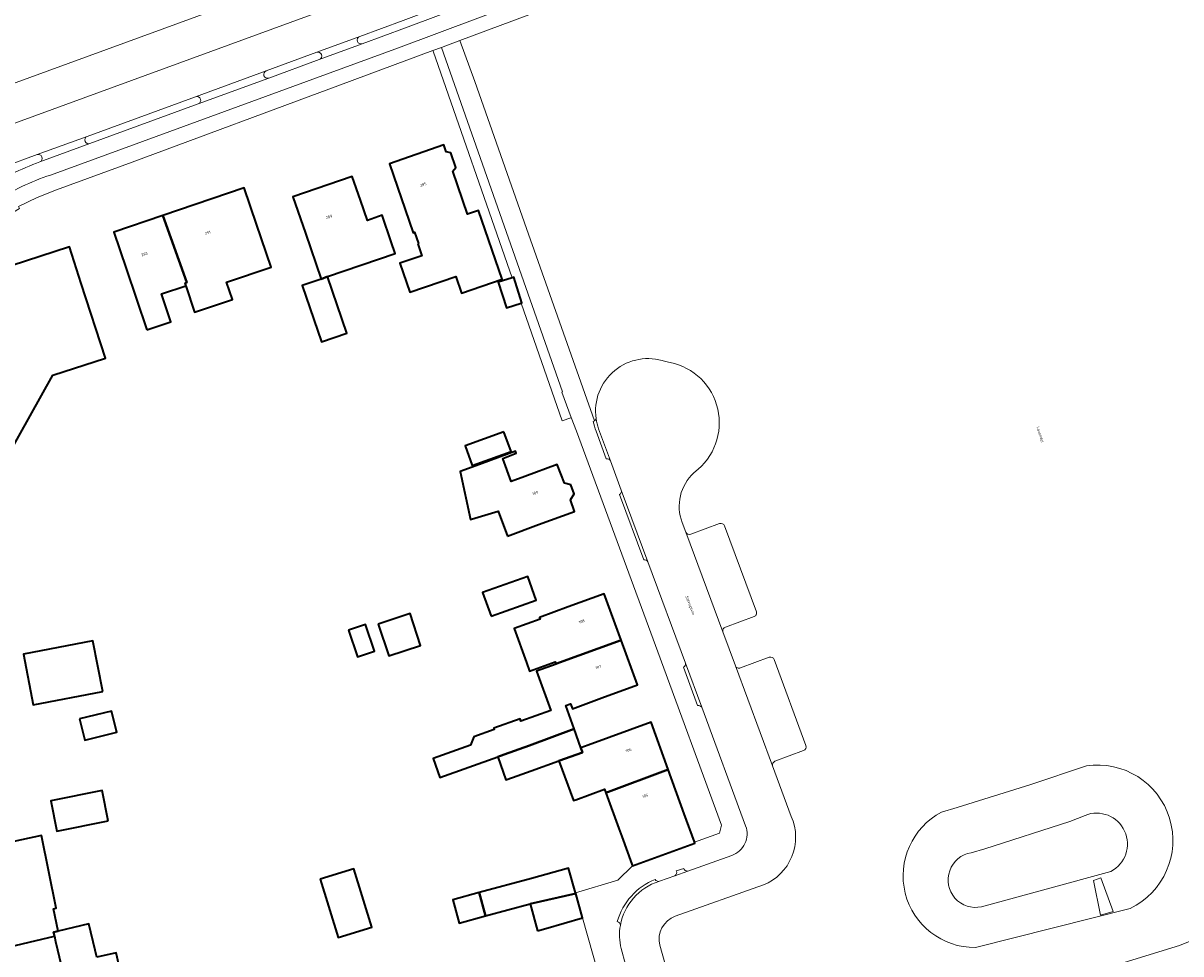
# Model space of a CAD drawing. Header units: metres. Extents: x 197700 to 204338, y 317132 to 325229.
# Tile 227 of 256: x 199827 to 199978, y 319368 to 319489. Entities that reach past the tile are written whole.
import ezdxf
from ezdxf.enums import TextEntityAlignment as Align

# ---------------------------------------------------------------- set-up
doc = ezdxf.new("R2010")
doc.units = ezdxf.units.M
for name, color, linetype, lineweight in [('B-WE-OG-BEBOUWING-GV', 7, 'Continuous', 35), ('B-WE-OG-BEBOUWING-T18', 10, 'Continuous', 18), ('B-WE-OG-TERREIN_CULTUURSCHEIDING-GV', 7, 'Continuous', 18), ('B-WE-OG-TERREIN_ERF-GV', 7, 'Continuous', 18), ('B-WE-OG-TOPOGRAFIE-T18', 10, 'Continuous', 18), ('B-WE-OG-WATER_GREPPEL-GV', 160, 'Continuous', 18), ('B-WE-VH-VERHARDING_ASFALT-GV', 252, 'Continuous', 18), ('B-WE-VH-VERHARDING_BETONSTRAATSTEEN-GV', 252, 'Continuous', 18), ('B-WE-VH-VERHARDING_OPEN-GV', 252, 'Continuous', 18), ('B-WE-VH-VERHARDING_STRAATBAKSTEEN-GV', 252, 'Continuous', 18), ('B-WE-VH-VERHARDING_TEGEL-GV', 252, 'Continuous', 18)]:
    doc.layers.add(name, color=color, linetype=linetype, lineweight=lineweight)
doc.styles.add('NLCS-ISO-M200-T18', font='NLCS-ISO.ttf', dxfattribs={"height": 0.36})

msp = doc.modelspace()

# ---------------------------------------------------------------- linework, layer by layer
at = {"layer": 'B-WE-OG-BEBOUWING-GV'}
for points in [[(199878.895, 319460.392), (199879.43, 319458.847), (199876.55, 319457.85), (199877.857, 319454.076), (199883.867, 319456.133), (199884.606, 319453.958), (199889.91, 319455.784), (199886.819, 319464.749), (199885.406, 319464.262), (199883.479, 319469.882), (199883.85, 319470.329), (199883.197, 319472.252), (199882.626, 319472.377), (199882.301, 319473.303), (199875.207, 319470.841), (199878.292, 319461.845), (199878.47, 319461.906), (199878.98, 319460.421)], [(199864.242, 319461.798), (199866.304, 319455.802), (199867.126, 319456.123), (199875.951, 319459.112), (199875.417, 319460.671), (199874.237, 319464.111), (199872.32, 319463.453), (199871.42, 319466.076), (199870.353, 319469.187), (199862.616, 319466.526)], [(199857.862, 319462.943), (199856.261, 319467.679), (199845.622, 319464.083), (199848.758, 319455.331), (199848.531, 319455.253), (199848.643, 319454.924), (199848.622, 319454.917), (199849.783, 319451.458), (199854.715, 319453.113), (199853.946, 319455.404), (199859.752, 319457.352)], [(199843.548, 319449.158), (199846.668, 319450.205), (199845.444, 319453.851), (199848.622, 319454.917), (199848.643, 319454.924), (199848.531, 319455.253), (199848.758, 319455.331), (199845.622, 319464.083), (199839.23, 319461.922), (199840.832, 319457.186)], [(199867.126, 319456.123), (199866.304, 319455.802), (199863.833, 319454.964), (199866.318, 319447.628), (199869.625, 319448.748)], [(199891.22, 319455.967), (199889.401, 319455.379), (199890.486, 319452.025), (199892.384, 319452.639), (199892.498, 319452.675), (199891.413, 319456.03)], [(199890.144, 319435.889), (199885.079, 319434.062), (199886.017, 319431.463), (199891.082, 319433.291)], [(199890.589, 319422.268), (199894.652, 319423.764), (199899.345, 319425.492), (199898.846, 319426.987), (199899.295, 319427.76), (199898.863, 319428.934), (199898.025, 319429.191), (199897.093, 319431.608), (199892.873, 319430.054), (199891.087, 319429.396), (199889.977, 319432.408), (199891.759, 319433.065), (199891.648, 319433.365), (199886.944, 319431.627), (199884.433, 319430.699), (199885.78, 319424.437), (199885.914, 319424.476), (199889.406, 319425.501)], [(199888.459, 319411.818), (199894.347, 319413.902), (199893.251, 319417.001), (199887.363, 319414.916)], [(199905.443, 319408.683), (199903.224, 319414.753), (199898.528, 319413.036), (199894.784, 319411.667), (199894.874, 319411.413), (199891.497, 319410.214), (199893.081, 319405.794), (199893.49, 319404.655), (199896.847, 319405.859), (199896.931, 319405.623)], [(199873.734, 319410.797), (199875.115, 319406.634), (199879.277, 319408.014), (199877.896, 319412.177)], [(199869.876, 319409.995), (199871.033, 319406.507), (199873.245, 319407.24), (199872.088, 319410.729)], [(199837.796, 319402.001), (199836.522, 319408.616), (199827.452, 319406.869), (199828.727, 319400.253)], [(199899.315, 319397.106), (199898.228, 319400.166), (199898.692, 319400.331), (199898.845, 319400.387), (199899.078, 319399.748), (199902.916, 319401.151), (199907.574, 319402.854), (199905.443, 319408.683), (199896.931, 319405.623), (199896.95, 319405.57), (199894.407, 319404.667), (199896.241, 319399.504), (199892.348, 319398.121), (199892.244, 319398.413), (199888.818, 319397.196), (199888.872, 319397.042), (199886.208, 319396.096), (199885.794, 319395.015), (199880.903, 319393.277), (199881.792, 319390.777), (199889.344, 319393.46), (199890.189, 319393.76), (199893.482, 319394.93)], [(199834.769, 319398.412), (199835.453, 319395.641), (199839.635, 319396.672), (199838.951, 319399.443)], [(199900.186, 319394.655), (199900.403, 319394.045), (199897.325, 319392.952), (199899.225, 319387.766), (199899.506, 319387.869), (199903.257, 319389.237), (199903.429, 319388.769), (199911.572, 319391.842), (199909.349, 319397.974), (199901.145, 319395.004)], [(199897.325, 319392.952), (199900.403, 319394.045), (199900.186, 319394.655), (199899.315, 319397.106), (199893.482, 319394.93), (199890.189, 319393.76), (199889.344, 319393.46), (199890.399, 319390.491), (199891.244, 319390.791), (199893.706, 319391.666)], [(199913.675, 319386.041), (199911.572, 319391.842), (199903.429, 319388.769), (199905.133, 319384.12), (199905.508, 319383.096), (199906.828, 319379.493), (199906.909, 319379.273), (199915.058, 319382.227), (199915.012, 319382.353), (199915.005, 319382.372)], [(199838.52, 319385.105), (199837.741, 319389.07), (199831.009, 319387.746), (199831.789, 319383.782)], [(199818.309, 319380.726), (199813.422, 319379.672), (199815.641, 319369.379), (199815.773, 319369.409), (199823.304, 319371.107), (199823.939, 319368.288), (199831.495, 319370.069), (199831.368, 319370.606), (199831.984, 319370.753), (199831.362, 319373.636), (199831.734, 319373.716), (199829.79, 319383.202)], [(199866.186, 319377.529), (199868.524, 319369.911), (199872.9, 319371.253), (199870.562, 319378.871)], [(199893.75, 319377.599), (199886.923, 319375.772), (199887.753, 319372.721), (199893.548, 319374.297), (199899.504, 319375.632), (199899.49, 319375.681), (199899.474, 319375.737), (199898.56, 319378.962)], [(199887.753, 319372.721), (199886.923, 319375.772), (199883.47, 319374.833), (199884.3, 319371.782)], [(199894.503, 319370.789), (199895.593, 319371.098), (199900.403, 319372.462), (199899.504, 319375.632), (199893.548, 319374.297)], [(199837.024, 319367.354), (199836.827, 319368.239), (199835.966, 319371.706), (199831.984, 319370.753), (199831.368, 319370.606), (199831.495, 319370.069), (199831.652, 319369.401), (199833.845, 319360.115), (199838.35, 319361.065), (199840.845, 319362.208), (199839.565, 319367.923)]]:
    msp.add_lwpolyline(points, close=True, dxfattribs=at)
msp.add_lwpolyline([(199822.578, 319427.744), (199831.288, 319443.257), (199838.137, 319445.47), (199834.993, 319455.223), (199833.459, 319459.982), (199823.954, 319456.919)], dxfattribs=at)
at = {"layer": 'B-WE-OG-TERREIN_CULTUURSCHEIDING-GV'}
for points in [[(200019.033, 319529.243), (200018.425, 319529.075), (200009.342, 319526.971), (199978.183, 319520.722), (199975.342, 319520.167), (199973.094, 319519.622), (199970.888, 319518.933), (199954.351, 319512.977), (199907.316, 319495.494), (199884.4, 319486.93), (199886.333, 319481.57), (199893.097, 319462.377), (199901.978, 319437.307)], [(199820.967, 319479.427), (199874.615, 319499.055), (199875.877, 319499.47), (199875.695, 319500), (199874.962, 319502.126), (199861.725, 319497.379), (199853.706, 319494.537), (199850.362, 319493.417)], [(199915.498, 319431.003), (199914.937, 319430.537)], [(199913.413, 319424.031), (199913.875, 319422.783)], [(199914.532, 319422.526), (199918.285, 319423.902)], [(199918.941, 319423.611), (199923.08, 319412.4)], [(199922.785, 319411.763), (199919.042, 319410.394)], [(199918.69, 319409.791), (199920.342, 319405.341)], [(199921.003, 319405.091), (199924.765, 319406.473)], [(199925.423, 319406.17), (199929.551, 319394.947)], [(199910.494, 319368.884), (199915.812, 319349.868), (199957.063, 319362.331), (199978.271, 319368.849), (200041.351, 319394.255)], [(200041.351, 319394.255), (199978.271, 319368.849), (199957.063, 319362.331), (199915.812, 319349.868)], [(199929.241, 319394.283), (199925.507, 319392.887)], [(199925.182, 319392.309), (199927.635, 319385.694)], [(199966.142, 319392.307), (199958.891, 319389.858), (199949.275, 319386.87), (199947.242, 319386.257)], [(199947.242, 319386.257), (199949.275, 319386.87), (199958.891, 319389.858), (199966.142, 319392.307)], [(199951.098, 319380.963), (199952.907, 319381.455), (199963.96, 319385.035), (199965.971, 319385.84)], [(199969.322, 319378.533), (199952.462, 319373.917)], [(199923.99, 319376.768), (199912.505, 319372.69)], [(199951.654, 319368.595), (199971.859, 319373.694)], [(199971.859, 319373.694), (199951.654, 319368.595)]]:
    msp.add_lwpolyline(points, dxfattribs=at)
for points in [[(199902.169, 319437.584, -0.5655014), (199911.229, 319445.027)], [(199911.229, 319445.027, -0.2943765), (199917.895, 319439.392)], [(199917.895, 319439.392, -0.2950234), (199915.498, 319431.003)], [(199901.978, 319437.307, 0.174055), (199902.169, 319437.584)], [(199914.937, 319430.537, 0.3098597), (199913.413, 319424.031)], [(199918.285, 319423.902, -0.3793157), (199918.941, 319423.611)], [(199913.875, 319422.783, 0.3861362), (199914.532, 319422.526)], [(199923.08, 319412.4, -0.4354828), (199922.785, 319411.763)], [(199919.042, 319410.394, 0.4007352), (199918.69, 319409.791)], [(199920.342, 319405.341, 0.444683), (199921.003, 319405.091)], [(199924.765, 319406.473, -0.3782521), (199925.423, 319406.17)], [(199929.551, 319394.947, -0.3845079), (199929.241, 319394.283)], [(199925.507, 319392.887, 0.3751085), (199925.182, 319392.309)], [(199971.859, 319373.694, 0.8583733), (199966.142, 319392.307)], [(199966.142, 319392.307, -0.8583733), (199971.859, 319373.694)], [(199927.635, 319385.694, -0.4253656), (199923.99, 319376.768)], [(199947.242, 319386.257, 0.7863309), (199951.654, 319368.595)], [(199951.654, 319368.595, -0.7863309), (199947.242, 319386.257)], [(199965.971, 319385.84, -0.9541251), (199969.322, 319378.533)], [(199952.462, 319373.917, -1.027051), (199951.098, 319380.963)], [(199912.505, 319372.69, 0.3909491), (199910.494, 319368.884)]]:
    msp.add_lwpolyline(points, format="xyb", dxfattribs=at)
msp.add_lwpolyline([(199967.086, 319377.338), (199968.03, 319377.689), (199969.623, 319373.276), (199967.97, 319372.81)], close=True, dxfattribs=at)
at = {"layer": 'B-WE-OG-TERREIN_ERF-GV'}
for points in [[(199902.515, 319364.935), (199900.403, 319372.462), (199895.593, 319371.098), (199894.503, 319370.789), (199893.548, 319374.297), (199887.753, 319372.721), (199884.3, 319371.782), (199883.47, 319374.833), (199886.923, 319375.772), (199893.75, 319377.599), (199898.56, 319378.962), (199899.474, 319375.737), (199905.001, 319377.368), (199906.909, 319379.273), (199906.828, 319379.493), (199905.508, 319383.096), (199905.133, 319384.12), (199903.429, 319388.769), (199903.257, 319389.237), (199899.506, 319387.869), (199899.225, 319387.766), (199897.325, 319392.952), (199893.706, 319391.666), (199891.244, 319390.791), (199890.399, 319390.491), (199889.344, 319393.46), (199881.792, 319390.777), (199880.903, 319393.277), (199885.794, 319395.015), (199886.208, 319396.096), (199888.872, 319397.042), (199888.818, 319397.196), (199892.244, 319398.413), (199892.348, 319398.121), (199896.241, 319399.504), (199894.407, 319404.667), (199896.95, 319405.57), (199896.931, 319405.623), (199896.847, 319405.859), (199893.49, 319404.655), (199893.081, 319405.794), (199891.497, 319410.214), (199894.874, 319411.413), (199894.784, 319411.667), (199898.528, 319413.036), (199903.224, 319414.753), (199905.443, 319408.683), (199907.574, 319402.854), (199902.916, 319401.151), (199899.078, 319399.748), (199898.845, 319400.387), (199898.692, 319400.331), (199898.228, 319400.166), (199899.315, 319397.106), (199900.186, 319394.655), (199901.145, 319395.004), (199909.349, 319397.974), (199911.572, 319391.842), (199913.675, 319386.041), (199915.005, 319382.372), (199915.012, 319382.353), (199918.27, 319383.524), (199918.533, 319384.579), (199910.239, 319407.191), (199899.589, 319435.97), (199898.93, 319437.735), (199898.856, 319437.709), (199897.742, 319437.319), (199892.384, 319452.639), (199890.486, 319452.025), (199889.401, 319455.379), (199891.22, 319455.967), (199880.887, 319485.514), (199880.857, 319485.599), (199868.823, 319481.152), (199841.615, 319471.032), (199831.741, 319467.447), (199829.236, 319466.423), (199826.796, 319465.253)], [(199823.954, 319456.919), (199833.459, 319459.982), (199834.993, 319455.223), (199838.137, 319445.47), (199831.288, 319443.257), (199822.578, 319427.744)], [(199805.454, 319440.368), (199804.412, 319433.466), (199804.201, 319430.877), (199804.132, 319428.166), (199804.172, 319424.655), (199808.573, 319402.496), (199813.422, 319379.672), (199818.309, 319380.726), (199829.79, 319383.202), (199831.734, 319373.716), (199831.362, 319373.636), (199831.984, 319370.753), (199835.966, 319371.706), (199836.827, 319368.239), (199837.024, 319367.354), (199839.565, 319367.923), (199840.845, 319362.208)]]:
    msp.add_lwpolyline(points, dxfattribs=at)
for points in [[(199877.857, 319454.076), (199876.55, 319457.85), (199879.43, 319458.847), (199878.895, 319460.392), (199878.98, 319460.421), (199878.47, 319461.906), (199878.292, 319461.845), (199875.207, 319470.841), (199882.301, 319473.303), (199882.626, 319472.377), (199883.197, 319472.252), (199883.85, 319470.329), (199883.479, 319469.882), (199885.406, 319464.262), (199886.819, 319464.749), (199889.91, 319455.784), (199884.606, 319453.958), (199883.867, 319456.133)], [(199866.304, 319455.802), (199864.242, 319461.798), (199862.616, 319466.526), (199870.353, 319469.187), (199871.42, 319466.076), (199872.32, 319463.453), (199874.237, 319464.111), (199875.417, 319460.671), (199875.951, 319459.112), (199867.126, 319456.123), (199869.625, 319448.748), (199866.318, 319447.628), (199863.833, 319454.964)], [(199845.622, 319464.083), (199856.261, 319467.679), (199857.862, 319462.943), (199859.752, 319457.352), (199853.946, 319455.404), (199854.715, 319453.113), (199849.783, 319451.458), (199848.622, 319454.917), (199845.444, 319453.851), (199846.668, 319450.205), (199843.548, 319449.158), (199840.832, 319457.186), (199839.23, 319461.922)], [(199890.144, 319435.889), (199891.082, 319433.291), (199886.017, 319431.463), (199885.079, 319434.062)], [(199894.652, 319423.764), (199890.589, 319422.268), (199889.406, 319425.501), (199885.914, 319424.476), (199885.78, 319424.437), (199884.433, 319430.699), (199886.944, 319431.627), (199891.648, 319433.365), (199891.759, 319433.065), (199889.977, 319432.408), (199891.087, 319429.396), (199892.873, 319430.054), (199897.093, 319431.608), (199898.025, 319429.191), (199898.863, 319428.934), (199899.295, 319427.76), (199898.846, 319426.987), (199899.345, 319425.492)], [(199888.459, 319411.818), (199887.363, 319414.916), (199893.251, 319417.001), (199894.347, 319413.902)], [(199873.734, 319410.797), (199877.896, 319412.177), (199879.277, 319408.014), (199875.115, 319406.634)], [(199869.876, 319409.995), (199872.088, 319410.729), (199873.245, 319407.24), (199871.033, 319406.507)], [(199837.796, 319402.001), (199828.727, 319400.253), (199827.452, 319406.869), (199836.522, 319408.616)], [(199834.769, 319398.412), (199838.951, 319399.443), (199839.635, 319396.672), (199835.453, 319395.641)], [(199838.52, 319385.105), (199831.789, 319383.782), (199831.009, 319387.746), (199837.741, 319389.07)], [(199866.186, 319377.529), (199870.562, 319378.871), (199872.9, 319371.253), (199868.524, 319369.911)], [(199827.059, 319366.539), (199828.572, 319359.003), (199833.845, 319360.115), (199831.652, 319369.401), (199831.495, 319370.069), (199823.939, 319368.288), (199823.304, 319371.107), (199815.773, 319369.409), (199816.346, 319366.282), (199816.143, 319366.145), (199816.6, 319364.369), (199821.482, 319365.382)]]:
    msp.add_lwpolyline(points, close=True, dxfattribs=at)
at = {"layer": 'B-WE-OG-WATER_GREPPEL-GV'}
for points in [[(199965.971, 319385.84), (199963.96, 319385.035), (199952.907, 319381.455), (199951.098, 319380.963)], [(199952.462, 319373.917), (199969.322, 319378.533)]]:
    msp.add_lwpolyline(points, dxfattribs=at)
for points in [[(199969.322, 319378.533, 0.9541251), (199965.971, 319385.84)], [(199951.098, 319380.963, 1.027051), (199952.462, 319373.917)]]:
    msp.add_lwpolyline(points, format="xyb", dxfattribs=at)
at = {"layer": 'B-WE-VH-VERHARDING_ASFALT-GV'}
for points in [[(200081.41, 319567.546), (199966.743, 319526.38), (199878.895, 319495.401), (199818.549, 319473.312)], [(199818.549, 319473.312), (199878.895, 319495.401), (199966.743, 319526.38), (200081.41, 319567.546)], [(199999.152, 319541.494), (199950.378, 319524.007), (199877.444, 319499.99), (199875.877, 319499.47), (199874.615, 319499.055), (199820.967, 319479.427)], [(199820.75, 319468.903), (199829.233, 319472.027), (199835.749, 319474.401), (199849.915, 319479.585), (199859.11, 319482.954), (199865.718, 319485.378), (199871.321, 319487.44), (199876.984, 319489.52), (199953.431, 319518.132), (199976.803, 319526.556), (199996.832, 319533.708)]]:
    msp.add_lwpolyline(points, dxfattribs=at)
at = {"layer": 'B-WE-VH-VERHARDING_BETONSTRAATSTEEN-GV'}
for points in [[(199871.321, 319487.44), (199865.718, 319485.378)], [(199866.052, 319484.433), (199871.666, 319486.494)], [(199859.11, 319482.954), (199849.915, 319479.585)], [(199850.254, 319478.64), (199859.452, 319482.001)], [(199835.749, 319474.401), (199829.233, 319472.027)], [(199829.604, 319471.083), (199836.119, 319473.468)], [(199902.16, 319435.966), (199903.495, 319432.341)], [(199904.047, 319432.086), (199902.5, 319436.264)], [(199908.926, 319418.91), (199905.46, 319428.269)], [(199905.226, 319427.688), (199908.379, 319419.151)], [(199918.285, 319423.902), (199914.532, 319422.526)], [(199923.08, 319412.4), (199918.941, 319423.611)], [(199913.875, 319422.783), (199918.69, 319409.791)], [(199919.042, 319410.394), (199922.785, 319411.763)], [(199915.95, 319399.94), (199913.819, 319405.695)], [(199920.342, 319405.341), (199925.182, 319392.309)], [(199924.765, 319406.473), (199921.003, 319405.091)], [(199929.551, 319394.947), (199925.423, 319406.17)], [(199913.571, 319405.151), (199915.403, 319400.165)], [(199925.507, 319392.887), (199929.241, 319394.283)], [(199912.434, 319377.971), (199914.117, 319378.571)], [(199913.599, 319378.911), (199912.627, 319378.594)]]:
    msp.add_lwpolyline(points, dxfattribs=at)
for points in [[(199871.666, 319486.494, -0.9824385), (199871.321, 319487.44)], [(199865.718, 319485.378, -0.9748269), (199866.052, 319484.433)], [(199859.452, 319482.001, -0.9437273), (199859.11, 319482.954)], [(199849.915, 319479.585, -0.972803), (199850.254, 319478.64)], [(199836.119, 319473.468, -0.9413487), (199835.749, 319474.401)], [(199829.233, 319472.027, -0.9500214), (199829.604, 319471.083)], [(199901.978, 319437.307, -0.0952282), (199901.801, 319437.23)], [(199901.801, 319437.23, 0.04484), (199902.16, 319435.966)], [(199902.169, 319437.584, -0.174055), (199901.978, 319437.307)], [(199902.5, 319436.264, -0.0506145), (199902.169, 319437.584)], [(199903.495, 319432.341, -0.3327652), (199904.047, 319432.086)], [(199905.46, 319428.269, -0.3682604), (199905.226, 319427.688)], [(199918.941, 319423.611, 0.3793157), (199918.285, 319423.902)], [(199914.532, 319422.526, -0.3861362), (199913.875, 319422.783)], [(199908.379, 319419.151, -0.3277102), (199908.926, 319418.91)], [(199922.785, 319411.763, 0.4354828), (199923.08, 319412.4)], [(199918.69, 319409.791, -0.4007352), (199919.042, 319410.394)], [(199913.819, 319405.695, -0.3485809), (199913.571, 319405.151)], [(199921.003, 319405.091, -0.444683), (199920.342, 319405.341)], [(199925.423, 319406.17, 0.3782521), (199924.765, 319406.473)], [(199915.403, 319400.165, -0.319295), (199915.95, 319399.94)], [(199929.241, 319394.283, 0.3845079), (199929.551, 319394.947)], [(199925.182, 319392.309, -0.3751085), (199925.507, 319392.887)], [(199912.627, 319378.594, -0.4248654), (199912.434, 319377.971)], [(199914.117, 319378.571, -0.3563006), (199913.599, 319378.911)], [(199909.878, 319377.47, 0.2323603), (199904.924, 319371.997)], [(199905.337, 319371.482, -0.2766283), (199910.338, 319377.228)], [(199910.338, 319377.228, -0.294453), (199909.878, 319377.47)], [(199904.924, 319371.997, -0.326243), (199905.337, 319371.482)]]:
    msp.add_lwpolyline(points, format="xyb", dxfattribs=at)
at = {"layer": 'B-WE-VH-VERHARDING_OPEN-GV'}
for points in [[(199871.666, 319486.494), (199877.312, 319488.576), (199953.277, 319517.01), (199969.335, 319522.77), (199972.188, 319523.652), (199975.095, 319524.345), (199977.449, 319524.774), (199976.803, 319526.556), (199953.431, 319518.132), (199876.984, 319489.52), (199871.321, 319487.44)], [(199865.718, 319485.378), (199859.11, 319482.954)], [(199859.452, 319482.001), (199866.052, 319484.433)], [(199849.915, 319479.585), (199835.749, 319474.401)], [(199836.119, 319473.468), (199850.254, 319478.64)], [(199829.233, 319472.027), (199820.75, 319468.903), (199819.492, 319468.402), (199818.298, 319467.764), (199818.067, 319467.504), (199818.066, 319467.157), (199818.655, 319465.548), (199818.915, 319465.367), (199819.231, 319465.404), (199822.469, 319467.545)]]:
    msp.add_lwpolyline(points, dxfattribs=at)
for points in [[(199871.321, 319487.44, 0.9824385), (199871.666, 319486.494)], [(199866.052, 319484.433, 0.9748269), (199865.718, 319485.378)], [(199859.11, 319482.954, 0.9437273), (199859.452, 319482.001)], [(199850.254, 319478.64, 0.972803), (199849.915, 319479.585)], [(199835.749, 319474.401, 0.9413487), (199836.119, 319473.468)], [(199829.604, 319471.083, 0.9500214), (199829.233, 319472.027)], [(199822.469, 319467.545, -0.0550866), (199829.604, 319471.083)]]:
    msp.add_lwpolyline(points, format="xyb", dxfattribs=at)
msp.add_lwpolyline([(199967.086, 319377.338), (199967.97, 319372.81), (199969.623, 319373.276), (199968.03, 319377.689)], close=True, dxfattribs=at)
at = {"layer": 'B-WE-VH-VERHARDING_STRAATBAKSTEEN-GV'}
for points in [[(199911.229, 319445.027, 0.5655014), (199902.169, 319437.584)], [(199917.895, 319439.392, 0.2943765), (199911.229, 319445.027)], [(199915.498, 319431.003, 0.2950234), (199917.895, 319439.392)], [(199902.169, 319437.584, 0.0506145), (199902.5, 319436.264)], [(199913.413, 319424.031, -0.3098597), (199914.937, 319430.537)], [(199923.99, 319376.768, 0.4253656), (199927.635, 319385.694)], [(199921.681, 319384.462, -0.4268261), (199919.862, 319380.62)], [(199910.338, 319377.228, 0.2766283), (199905.337, 319371.482)], [(199910.494, 319368.884, -0.3909491), (199912.505, 319372.69)], [(199905.337, 319371.482, 0.1035687), (199905.427, 319368.45)]]:
    msp.add_lwpolyline(points, format="xyb", dxfattribs=at)
for points in [[(199902.5, 319436.264), (199904.047, 319432.086), (199905.46, 319428.269), (199908.926, 319418.91), (199913.819, 319405.695), (199915.95, 319399.94), (199921.681, 319384.462)], [(199914.937, 319430.537), (199915.498, 319431.003)], [(199927.635, 319385.694), (199925.182, 319392.309), (199920.342, 319405.341), (199918.69, 319409.791), (199913.875, 319422.783), (199913.413, 319424.031)], [(199919.862, 319380.62), (199914.117, 319378.571), (199912.434, 319377.971), (199910.461, 319377.267), (199910.338, 319377.228)], [(199912.505, 319372.69), (199923.99, 319376.768)], [(199905.427, 319368.45), (199905.999, 319366.398), (199910.63, 319349.794), (199910.98, 319348.52), (199915.812, 319349.868), (199910.494, 319368.884)]]:
    msp.add_lwpolyline(points, dxfattribs=at)
at = {"layer": 'B-WE-VH-VERHARDING_TEGEL-GV'}
for points in [[(200014.7, 319532.135), (200007.547, 319530.653), (200000, 319529.178), (199977.449, 319524.774), (199975.095, 319524.345), (199972.188, 319523.652), (199969.335, 319522.77), (199953.277, 319517.01), (199877.312, 319488.576), (199871.666, 319486.494), (199866.052, 319484.433), (199859.452, 319482.001), (199850.254, 319478.64), (199836.119, 319473.468), (199829.604, 319471.083)], [(199830.964, 319469.368), (199876.39, 319485.938), (199953.487, 319514.832), (199969.409, 319520.541), (199972.393, 319521.523), (199975.447, 319522.259), (200014.939, 319530.032), (200018.513, 319530.915), (200022.018, 319532.047), (200018.32, 319532.448), (200014.67, 319533.108)], [(199824.326, 319463.42), (199826.955, 319465.016), (199826.796, 319465.253), (199829.236, 319466.423), (199831.741, 319467.447), (199841.615, 319471.032), (199868.823, 319481.152), (199880.857, 319485.599), (199882.007, 319486.024), (199884.4, 319486.93), (199907.316, 319495.494), (199954.351, 319512.977), (199970.888, 319518.933), (199973.094, 319519.622), (199975.342, 319520.167), (199978.183, 319520.722), (200009.342, 319526.971), (200018.425, 319529.075), (200019.033, 319529.243), (200021.248, 319529.857), (200021.346, 319529.884), (200022.04, 319529.748), (200023.615, 319530.223), (200022.018, 319532.047)], [(200022.018, 319532.047), (200018.513, 319530.915), (200014.939, 319530.032), (199975.447, 319522.259), (199972.393, 319521.523), (199969.409, 319520.541), (199953.487, 319514.832), (199876.39, 319485.938), (199830.964, 319469.368)], [(199901.978, 319437.307), (199893.097, 319462.377), (199886.333, 319481.57), (199884.4, 319486.93), (199882.007, 319486.024), (199897.802, 319441.085), (199897.7, 319441.03), (199898.93, 319437.735), (199899.589, 319435.97), (199910.239, 319407.191), (199918.533, 319384.579), (199918.27, 319383.524), (199915.012, 319382.353), (199915.058, 319382.227), (199906.909, 319379.273), (199905.001, 319377.368), (199899.474, 319375.737), (199899.49, 319375.681), (199899.504, 319375.632)], [(199903.495, 319432.341), (199902.16, 319435.966)], [(199905.46, 319428.269), (199904.047, 319432.086)], [(199908.379, 319419.151), (199905.226, 319427.688)], [(199913.819, 319405.695), (199908.926, 319418.91)], [(199915.403, 319400.165), (199913.571, 319405.151)], [(199921.681, 319384.462), (199915.95, 319399.94)], [(199914.117, 319378.571), (199919.862, 319380.62)], [(199912.627, 319378.594), (199913.599, 319378.911)], [(199910.338, 319377.228), (199910.461, 319377.267), (199912.434, 319377.971)], [(199899.504, 319375.632), (199900.403, 319372.462), (199902.515, 319364.935), (199903.562, 319361.155), (199903.571, 319361.158), (199905.918, 319352.777), (199905.988, 319352.797), (199907.617, 319346.782), (199911.15, 319347.768)], [(199905.999, 319366.398), (199905.427, 319368.45)]]:
    msp.add_lwpolyline(points, dxfattribs=at)
msp.add_lwpolyline([(199898.856, 319437.709), (199898.93, 319437.735), (199897.7, 319441.03), (199897.802, 319441.085), (199882.007, 319486.024), (199880.857, 319485.599), (199880.887, 319485.514), (199891.22, 319455.967), (199891.413, 319456.03), (199892.498, 319452.675), (199892.384, 319452.639), (199897.742, 319437.319)], close=True, dxfattribs=at)
for points in [[(199829.604, 319471.083, 0.0550866), (199822.469, 319467.545)], [(199823.743, 319465.885, -0.0628691), (199830.964, 319469.368)], [(199830.964, 319469.368, 0.0628691), (199823.743, 319465.885)], [(199901.801, 319437.23, 0.0952282), (199901.978, 319437.307)], [(199902.16, 319435.966, -0.04484), (199901.801, 319437.23)], [(199904.047, 319432.086, 0.3327652), (199903.495, 319432.341)], [(199905.226, 319427.688, 0.3682604), (199905.46, 319428.269)], [(199908.926, 319418.91, 0.3277102), (199908.379, 319419.151)], [(199913.571, 319405.151, 0.3485809), (199913.819, 319405.695)], [(199915.95, 319399.94, 0.319295), (199915.403, 319400.165)], [(199919.862, 319380.62, 0.4268261), (199921.681, 319384.462)], [(199912.434, 319377.971, 0.4248654), (199912.627, 319378.594)], [(199913.599, 319378.911, 0.3563006), (199914.117, 319378.571)], [(199904.924, 319371.997, -0.2323603), (199909.878, 319377.47)], [(199909.878, 319377.47, 0.294453), (199910.338, 319377.228)], [(199905.337, 319371.482, 0.326243), (199904.924, 319371.997)], [(199905.427, 319368.45, -0.1035687), (199905.337, 319371.482)]]:
    msp.add_lwpolyline(points, format="xyb", dxfattribs=at)

# ---------------------------------------------------------------- texts
at = {"layer": 'B-WE-OG-BEBOUWING-T18', "style": 'NLCS-ISO-M200-T18'}
for s, rotation, p in [('285', 19.1, (199879.6, 319468.132)), ('289', 18.9, (199867.319, 319463.914)), ('291', 18.6, (199851.49, 319461.844)), ('293', 18.6, (199843.24, 319459.055)), ('109', 21, (199894.236, 319427.898)), ('108', 20, (199900.289, 319411.13)), ('107', 20, (199902.464, 319405.181)), ('106', 19.9, (199906.409, 319394.347)), ('105', 19.9, (199908.57, 319388.387))]:
    msp.add_text(s, height=0.36, rotation=rotation, dxfattribs=at).set_placement(p, align=Align.MIDDLE)
at = {"layer": 'B-WE-OG-TOPOGRAFIE-T18', "style": 'NLCS-ISO-M200-T18'}
for s, rotation, p in [('Lavendel', 286.5, (199960.127, 319435.514)), ('Salviaplein', 290.9, (199914.399, 319413.229))]:
    msp.add_text(s, height=0.36, rotation=rotation, dxfattribs=at).set_placement(p, align=Align.MIDDLE)

doc.saveas('drawing.dxf')
